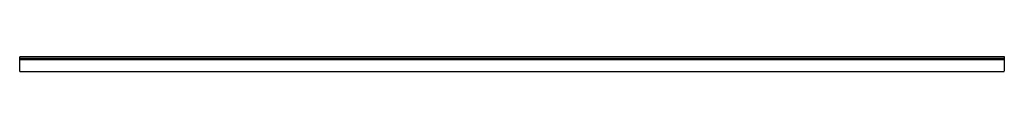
# Model space of a CAD drawing. Header units: millimetres. Extents: x 0 to 3000, y 0 to 47.
import ezdxf

# ---------------------------------------------------------------- set-up
doc = ezdxf.new("R2010")
doc.units = ezdxf.units.MM
doc.header["$LTSCALE"] = 10
doc.linetypes.add('ALLCAD_Strich', pattern=[0.2, 0.15, -0.05])
doc.layers.add('BESCH_KONT_sich_schn_ansi_2d', color=40, linetype='Continuous')

msp = doc.modelspace()

# ---------------------------------------------------------------- linework, layer by layer
at = {"layer": 'BESCH_KONT_sich_schn_ansi_2d', "linetype": 'ALLCAD_Strich', "extrusion": (0, 1, -2.22045e-16)}
for p, q in [((0, 46.5, 19), (3000, 46.5, 19)), ((0, 0, 19), (0, 46.5, 19)), ((0, 40, 19), (0, 40, 19)), ((0, 40, 19), (0, 40, 19)), ((0, 40, 19), (0, 40, 19)), ((0, 40, 19), (0, 40, 19)), ((0, 40, 19), (0, 40, 19)), ((0, 40, 19), (0, 40, 19)), ((0, 40, 19), (0, 40, 19)), ((0, 40, 19), (0, 40, 19)), ((0, 40, 19), (0, 40, 19)), ((0, 40, 19), (0, 40, 19)), ((0, 40, 19), (0, 40, 19)), ((0, 40, 19), (0, 40, 19)), ((0, 40, 19), (0, 40, 19)), ((0, 40, 19), (0, 40, 19)), ((0, 40, 19), (0, 40, 19)), ((0, 40, 19), (0, 40, 19)), ((0, 40, 19), (0, 40, 19)), ((0, 40, 19), (0, 40, 19)), ((0, 40, 19), (0, 40, 19)), ((0, 40, 19), (0, 40, 19)), ((0, 40, 19), (0, 40, 19)), ((0, 40, 19), (0, 40, 19)), ((0, 40, 19), (0, 40, 19)), ((0, 40, 19), (0, 40, 19)), ((0, 40, 19), (0, 40, 19)), ((0, 40, 19), (0, 40, 19)), ((0, 40, 19), (0, 40, 19)), ((0, 40, 19), (0, 40, 19)), ((0, 40, 19), (0, 40, 19)), ((0, 40, 19), (0, 40, 19)), ((0, 40, 19), (0, 40, 19)), ((3000, 40, 19), (0, 40, 19)), ((0, 37, 19), (3000, 37, 19)), ((126.5, 40, 19), (126.5, 37, 19)), ((144.5, 40, 19), (144.5, 37, 19)), ((626.5, 40, 19), (626.5, 37, 19)), ((644.5, 40, 19), (644.5, 37, 19)), ((1126.5, 40, 19), (1126.5, 37, 19)), ((1144.5, 40, 19), (1144.5, 37, 19)), ((1626.5, 40, 19), (1626.5, 37, 19)), ((1644.5, 40, 19), (1644.5, 37, 19)), ((2126.5, 40, 19), (2126.5, 37, 19)), ((2144.5, 40, 19), (2144.5, 37, 19)), ((2626.5, 40, 19), (2626.5, 37, 19)), ((2644.5, 40, 19), (2644.5, 37, 19)), ((3000, 46.5, 19), (3000, 0, 19)), ((0, 0, 19), (3000, 0, 19))]:
    msp.add_line(p, q, dxfattribs=at)

doc.saveas('drawing.dxf')
